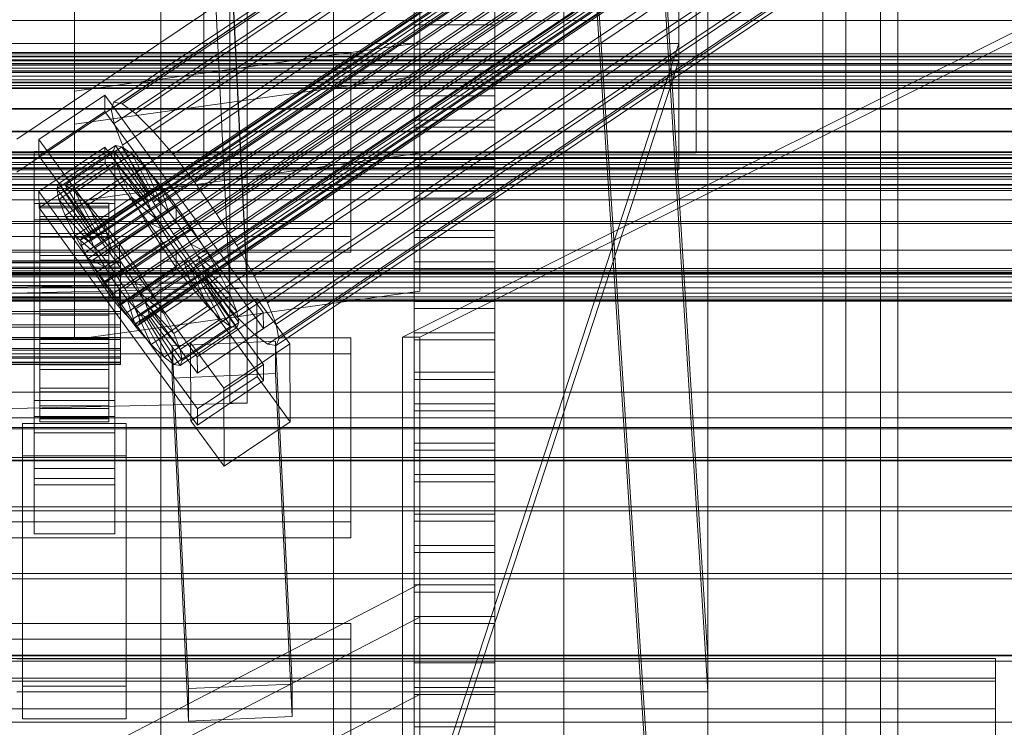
# Model space of a CAD drawing. Header units: millimetres. Extents: x -4395 to 65662, y -65530 to 6847.
# Tile 207 of 256: x 130 to 302, y -35399 to -35276. Entities that reach past the tile are written whole.
import ezdxf

# ---------------------------------------------------------------- set-up
doc = ezdxf.new("R2010")
doc.units = ezdxf.units.MM
for name, color, linetype, lineweight in [('COTAS_O', 1, 'Continuous', 0), ('frontal_C01', 7, 'Continuous', 0), ('frontal_C02', 7, 'Continuous', 0), ('frontal_C03', 7, 'Continuous', 0), ('frontal_C04', 7, 'Continuous', 0), ('frontal_C05', 7, 'Continuous', 0), ('frontal_CHUTE_GRIZZLY_SEPARADOR', 7, 'Continuous', 0), ('frontal_mix-C02', 7, 'Continuous', 0), ('frontal_secador', 7, 'Continuous', 0)]:
    doc.layers.add(name, color=color, linetype=linetype, lineweight=lineweight)
doc.dimstyles.new('R19_100', dxfattribs={"dimtxt": 250, "dimasz": 150, "dimexe": 150, "dimexo": 80, "dimgap": 100, "dimtad": 1, "dimtih": 1, "dimtoh": 1, "dimdsep": 46, "dimcen": 0.09, "dimadec": 0, "dimazin": 0, "dimtfac": 1, "dimtdec": 4, "dimtofl": 0, "dimtmove": 0, "dimatfit": 3, "dimfxl": 1, "dimtolj": 1, "dimtzin": 0, "dimarcsym": 0})

# ---------------------------------------------------------------- blocks, each defined once
blk = doc.blocks.new('DIM_R33_49')
at = {"layer": 'COTAS_O'}
for p, q in [((-1480, -35300), (-1330, -35255)), ((490, -35300), (340, -35255)), ((-1480, -36000), (-1480, -35300)), ((-1480, -35300), (490, -35300)), ((-1480, -35300), (-1330, -35345)), ((490, -35300), (340, -35345)), ((490, -36000), (490, -35300))]:
    blk.add_line(p, q, dxfattribs=at)
blk.add_text('1970 O', height=250, dxfattribs=at).set_placement((-495, -35200))
blk = doc.blocks.new('DIM_R33_51')
at = {"layer": 'COTAS_O'}
for p, q in [((-1400, -35300), (-1250, -35255)), ((1400, -35300), (1250, -35255)), ((-1400, -36000), (-1400, -35300)), ((-1400, -35300), (1400, -35300)), ((-1400, -35300), (-1250, -35345)), ((1400, -35300), (1250, -35345)), ((1400, -36000), (1400, -35300))]:
    blk.add_line(p, q, dxfattribs=at)
blk.add_text('2800 O', height=250, dxfattribs=at).set_placement((0, -35200))

msp = doc.modelspace()

# ---------------------------------------------------------------- linework, layer by layer
at = {"layer": 'frontal_C01'}
for p, q in [((250, -35948.128), (250, -33252.594)), ((250, -33257.389), (250, -35952.922)), ((200, -35164.566), (200, -35279.873)), ((146.872, -35290.214), (331.181, -35166.344)), ((146.383, -35291.389), (330.692, -35167.52)), ((148.32, -35290.478), (332.629, -35166.609)), ((150.629, -35292.165), (334.938, -35168.295)), ((141.045, -35314.183), (354.844, -35170.495)), ((141.218, -35313.767), (355.017, -35170.079)), ((141.224, -35315.082), (355.022, -35171.393)), ((141.731, -35313.861), (355.53, -35170.172)), ((142.549, -35314.458), (356.348, -35170.77)), ((146.887, -35293.925), (331.197, -35170.055)), ((153.641, -35295.158), (337.95, -35171.289)), ((200, -35170.322), (200, -35285.629)), ((141.742, -35316.401), (355.541, -35172.713)), ((143.617, -35315.519), (357.415, -35171.831)), ((144.861, -35316.971), (358.659, -35173.282)), ((142.565, -35318.051), (356.363, -35174.362)), ((359.995, -35175.026), (146.196, -35318.714)), ((148.35, -35297.647), (332.659, -35173.778)), ((143.635, -35319.919), (357.434, -35176.23)), ((157.152, -35299.255), (341.461, -35175.386)), ((144.881, -35321.878), (358.68, -35178.19)), ((147.533, -35320.631), (361.332, -35176.942)), ((150.672, -35302.303), (334.981, -35178.434)), ((146.218, -35323.795), (360.017, -35180.106)), ((148.779, -35322.59), (362.578, -35178.901)), ((147.554, -35325.538), (361.352, -35181.85)), ((149.85, -35324.458), (363.648, -35180.77)), ((345.231, -35180.306), (160.922, -35304.176)), ((148.798, -35326.99), (362.596, -35183.301)), ((150.672, -35326.108), (364.471, -35182.419)), ((149.865, -35328.05), (363.664, -35184.362)), ((150.683, -35328.648), (364.482, -35184.96)), ((151.191, -35327.427), (364.989, -35183.738)), ((151.196, -35328.742), (364.995, -35185.053)), ((151.369, -35328.325), (365.168, -35184.637)), ((153.694, -35307.576), (338.003, -35183.706)), ((200, -35183.753), (200, -35299.06)), ((164.693, -35309.585), (349.002, -35185.715)), ((157.211, -35313.105), (341.52, -35189.236)), ((168.21, -35315.114), (352.519, -35191.245)), ((160.982, -35318.514), (345.291, -35194.645)), ((140, -35288.267), (140, -35195.664)), ((171.232, -35320.386), (355.541, -35196.517)), ((164.752, -35323.435), (349.061, -35199.565)), ((140, -35294.023), (140, -35201.42)), ((173.554, -35325.042), (357.863, -35201.173)), ((168.263, -35327.531), (352.572, -35203.662)), ((175.016, -35328.765), (359.326, -35204.896)), ((171.275, -35330.525), (355.584, -35206.656)), ((175.521, -35331.3), (359.83, -35207.431)), ((173.584, -35332.211), (357.893, -35208.342)), ((175.032, -35332.476), (359.341, -35208.607)), ((200, -35323.043), (200, -35207.736)), ((140, -35307.454), (140, -35214.85)), ((155, -35647.71), (155, -35221.455)), ((185, -35221.455), (185, -35647.71)), ((155, -35227.1), (155, -35653.355)), ((185, -35653.355), (185, -35227.1)), ((228.298, -35230.562), (130, -35296.626)), ((250, -35565.924), (228.298, -35230.562)), ((130, -35302.385), (228.298, -35236.321)), ((228.298, -35236.321), (250, -35571.683)), ((140, -35238.834), (140, -35331.437)), ((-311.15, -35276.019), (311.15, -35276.019)), ((200, -35279.873), (140, -35288.267)), ((200, -35285.629), (200, -35279.873)), ((450, -35282.323), (-450, -35282.323)), ((200, -35285.629), (140, -35294.023)), ((200, -35299.06), (200, -35285.629)), ((133.809, -35296.706), (145.277, -35288.999)), ((140, -35288.267), (140, -35294.023)), ((145.277, -35288.999), (145.289, -35291.822)), ((145.277, -35288.999), (172.809, -35326.71)), ((146.383, -35291.389), (146.872, -35290.214)), ((146.872, -35290.214), (148.32, -35290.478)), ((148.32, -35290.478), (150.629, -35292.165)), ((145.289, -35291.822), (133.821, -35299.529)), ((172.821, -35329.533), (145.289, -35291.822)), ((146.887, -35293.925), (146.383, -35291.389)), ((150.629, -35292.165), (153.641, -35295.158)), ((140, -35294.023), (140, -35307.454)), ((148.35, -35297.647), (146.887, -35293.925)), ((153.641, -35295.158), (157.152, -35299.255)), ((133.821, -35299.529), (133.809, -35296.706)), ((161.341, -35334.418), (133.809, -35296.706)), ((133.847, -35305.739), (145.315, -35298.031)), ((137.313, -35304.347), (147.143, -35297.74)), ((138.396, -35304.544), (148.226, -35297.938)), ((145.315, -35298.031), (145.327, -35300.854)), ((145.315, -35298.031), (172.847, -35335.742)), ((147.143, -35297.74), (146.777, -35298.62)), ((148.226, -35297.938), (147.143, -35297.74)), ((147.143, -35297.74), (152.686, -35306.059)), ((149.953, -35299.2), (148.226, -35297.938)), ((148.226, -35297.938), (153.199, -35306.153)), ((150.672, -35302.303), (148.35, -35297.647)), ((133, -35301.583), (133, -35298.76)), ((133, -35298.76), (147, -35298.76)), ((133, -35344.808), (133, -35298.76)), ((133.821, -35299.529), (161.353, -35337.24)), ((136.948, -35305.226), (146.777, -35298.62)), ((200, -35299.06), (140, -35307.454)), ((140.123, -35305.806), (149.953, -35299.2)), ((146.777, -35298.62), (152.513, -35306.476)), ((146.777, -35298.62), (147.155, -35300.516)), ((147, -35298.76), (147, -35301.583)), ((147, -35298.76), (147, -35344.808)), ((152.207, -35301.439), (149.953, -35299.2)), ((149.953, -35299.2), (154.017, -35306.751)), ((157.152, -35299.255), (160.922, -35304.176)), ((200, -35323.043), (200, -35299.06)), ((147, -35301.583), (133, -35301.583)), ((133, -35301.583), (133, -35347.631)), ((145.327, -35300.854), (133.859, -35308.561)), ((137.325, -35307.122), (147.155, -35300.516)), ((142.377, -35308.045), (152.207, -35301.439)), ((172.859, -35338.565), (145.327, -35300.854)), ((147, -35347.631), (147, -35301.583)), ((147.155, -35300.516), (152.692, -35307.374)), ((147.155, -35300.516), (148.249, -35303.301)), ((154.833, -35304.503), (152.207, -35301.439)), ((152.207, -35301.439), (155.085, -35307.812)), ((138.419, -35309.907), (148.249, -35303.301)), ((148.249, -35303.301), (153.21, -35308.693)), ((148.249, -35303.301), (149.985, -35306.784)), ((153.694, -35307.576), (150.672, -35302.303)), ((450, -35304.61), (-450, -35304.61)), ((136.948, -35305.226), (137.313, -35304.347)), ((142.856, -35312.666), (137.313, -35304.347)), ((137.313, -35304.347), (138.396, -35304.544)), ((143.369, -35312.76), (138.396, -35304.544)), ((138.396, -35304.544), (140.123, -35305.806)), ((145.003, -35311.11), (154.833, -35304.503)), ((157.653, -35308.184), (154.833, -35304.503)), ((154.833, -35304.503), (156.329, -35309.263)), ((160.922, -35304.176), (164.693, -35309.585)), ((133.859, -35308.561), (133.847, -35305.739)), ((161.379, -35343.45), (133.847, -35305.739)), ((142.683, -35313.082), (136.948, -35305.226)), ((137.325, -35307.122), (136.948, -35305.226)), ((144.188, -35313.357), (140.123, -35305.806)), ((140.123, -35305.806), (142.377, -35308.045)), ((152.513, -35306.476), (142.683, -35313.082)), ((152.686, -35306.059), (142.856, -35312.666)), ((153.199, -35306.153), (143.369, -35312.76)), ((154.017, -35306.751), (144.188, -35313.357)), ((152.513, -35306.476), (152.686, -35306.059)), ((152.692, -35307.374), (152.513, -35306.476)), ((152.686, -35306.059), (153.199, -35306.153)), ((153.199, -35306.153), (154.017, -35306.751)), ((154.017, -35306.751), (155.085, -35307.812)), ((133, -35310.615), (133, -35307.792)), ((133, -35307.792), (147, -35307.792)), ((133, -35353.84), (133, -35307.792)), ((134, -35317.755), (134, -35307.758)), ((134, -35307.758), (134, -35308.285)), ((134, -35307.758), (146, -35307.758)), ((134, -35308.525), (134, -35307.758)), ((134, -35318.005), (134, -35308.285)), ((134, -35308.285), (134, -35310.071)), ((134, -35308.285), (146, -35308.285)), ((142.862, -35313.981), (137.325, -35307.122)), ((138.419, -35309.907), (137.325, -35307.122)), ((140, -35307.454), (140, -35331.437)), ((140.156, -35313.39), (149.985, -35306.784)), ((145.255, -35314.418), (142.377, -35308.045)), ((142.377, -35308.045), (145.003, -35311.11)), ((152.692, -35307.374), (142.862, -35313.981)), ((155.085, -35307.812), (145.255, -35314.418)), ((146, -35308.285), (146, -35307.758)), ((146, -35307.758), (146, -35317.755)), ((146, -35307.758), (146, -35308.525)), ((146, -35310.071), (146, -35308.285)), ((146, -35308.285), (146, -35318.005)), ((147, -35307.792), (147, -35310.615)), ((147, -35307.792), (147, -35353.84)), ((157.653, -35308.184), (147.823, -35314.79)), ((149.985, -35306.784), (154.033, -35310.343)), ((149.985, -35306.784), (152.246, -35310.728)), ((153.21, -35308.693), (152.692, -35307.374)), ((157.211, -35313.105), (153.694, -35307.576)), ((155.085, -35307.812), (156.329, -35309.263)), ((157.665, -35311.007), (157.653, -35308.184)), ((160.474, -35312.23), (157.653, -35308.184)), ((133.859, -35308.561), (161.391, -35346.272)), ((134, -35318.118), (134, -35308.525)), ((134, -35308.525), (146, -35308.525)), ((134, -35310.534), (134, -35308.525)), ((134, -35318.851), (134, -35310.071)), ((134, -35310.071), (134, -35312.994)), ((134, -35310.071), (146, -35310.071)), ((143.38, -35315.3), (138.419, -35309.907)), ((140.156, -35313.39), (138.419, -35309.907)), ((153.21, -35308.693), (143.38, -35315.3)), ((146, -35308.525), (146, -35318.118)), ((146, -35308.525), (146, -35310.534)), ((146, -35312.994), (146, -35310.071)), ((146, -35310.071), (146, -35318.851)), ((156.329, -35309.263), (146.499, -35315.869)), ((154.033, -35310.343), (153.21, -35308.693)), ((156.329, -35309.263), (157.665, -35311.007)), ((164.693, -35309.585), (168.21, -35315.114)), ((147, -35310.615), (133, -35310.615)), ((133, -35310.615), (133, -35356.663)), ((134, -35319.07), (134, -35310.534)), ((134, -35310.534), (146, -35310.534)), ((134, -35313.648), (134, -35310.534)), ((142.416, -35317.334), (152.246, -35310.728)), ((154.033, -35310.343), (144.203, -35316.95)), ((146.499, -35315.869), (145.003, -35311.11)), ((145.003, -35311.11), (147.823, -35314.79)), ((146, -35310.534), (146, -35319.07)), ((146, -35310.534), (146, -35313.648)), ((147, -35356.663), (147, -35310.615)), ((147.835, -35317.613), (157.665, -35311.007)), ((152.246, -35310.728), (155.103, -35312.211)), ((152.246, -35310.728), (154.877, -35314.863)), ((155.103, -35312.211), (154.033, -35310.343)), ((157.665, -35311.007), (159.001, -35312.923)), ((134, -35320.235), (134, -35312.994)), ((134, -35312.994), (134, -35316.854)), ((134, -35312.994), (146, -35312.994)), ((144.203, -35316.95), (140.156, -35313.39)), ((142.416, -35317.334), (140.156, -35313.39)), ((142.856, -35312.666), (142.683, -35313.082)), ((142.683, -35313.082), (142.862, -35313.981)), ((143.369, -35312.76), (142.856, -35312.666)), ((144.188, -35313.357), (143.369, -35312.76)), ((145.255, -35314.418), (144.188, -35313.357)), ((155.103, -35312.211), (145.274, -35318.818)), ((146, -35316.854), (146, -35312.994)), ((146, -35312.994), (146, -35320.235)), ((159.001, -35312.923), (149.171, -35319.53)), ((150.644, -35318.837), (160.474, -35312.23)), ((155, -35317.802), (155, -35312.157)), ((155, -35312.157), (185, -35312.157)), ((155, -35728.153), (155, -35312.157)), ((156.35, -35314.171), (155.103, -35312.211)), ((160.982, -35318.514), (157.211, -35313.105)), ((160.474, -35312.23), (159.001, -35312.923)), ((159.001, -35312.923), (160.247, -35314.882)), ((163.105, -35316.366), (160.474, -35312.23)), ((185, -35312.157), (185, -35317.802)), ((185, -35312.157), (185, -35728.153)), ((134, -35320.545), (134, -35313.648)), ((134, -35313.648), (146, -35313.648)), ((134, -35317.656), (134, -35313.648)), ((141.045, -35314.183), (141.218, -35313.767)), ((141.224, -35315.082), (141.045, -35314.183)), ((141.218, -35313.767), (141.731, -35313.861)), ((141.742, -35316.401), (141.224, -35315.082)), ((141.731, -35313.861), (142.549, -35314.458)), ((142.549, -35314.458), (143.617, -35315.519)), ((142.862, -35313.981), (143.38, -35315.3)), ((143.38, -35315.3), (144.203, -35316.95)), ((145.047, -35321.47), (154.877, -35314.863)), ((146.499, -35315.869), (145.255, -35314.418)), ((146, -35313.648), (146, -35320.545)), ((146, -35313.648), (146, -35317.656)), ((156.35, -35314.171), (146.52, -35320.777)), ((147.823, -35314.79), (147.835, -35317.613)), ((147.823, -35314.79), (150.644, -35318.837)), ((160.247, -35314.882), (150.417, -35321.489)), ((154.877, -35314.863), (156.35, -35314.171)), ((154.877, -35314.863), (157.698, -35318.91)), ((157.686, -35316.087), (156.35, -35314.171)), ((163.105, -35316.366), (160.247, -35314.882)), ((160.247, -35314.882), (161.318, -35316.751)), ((168.21, -35315.114), (171.232, -35320.386)), ((-450, -35315.9), (450, -35315.9)), ((134, -35322.064), (134, -35316.854)), ((134, -35316.854), (134, -35321.389)), ((134, -35316.854), (146, -35316.854)), ((142.565, -35318.051), (141.742, -35316.401)), ((143.617, -35315.519), (144.861, -35316.971)), ((144.203, -35316.95), (145.274, -35318.818)), ((144.861, -35316.971), (146.196, -35318.714)), ((146, -35321.389), (146, -35316.854)), ((146, -35316.854), (146, -35322.064)), ((147.835, -35317.613), (146.499, -35315.869)), ((157.686, -35316.087), (147.856, -35322.694)), ((161.318, -35316.751), (151.488, -35323.357)), ((153.275, -35322.973), (163.105, -35316.366)), ((157.698, -35318.91), (157.686, -35316.087)), ((159.022, -35317.831), (157.686, -35316.087)), ((165.365, -35320.31), (161.318, -35316.751)), ((161.318, -35316.751), (162.14, -35318.4)), ((165.365, -35320.31), (163.105, -35316.366)), ((-148, -35317.755), (148, -35317.755)), ((-148, -35318.005), (148, -35318.005)), ((-148, -35318.118), (148, -35318.118)), ((134, -35322.443), (134, -35317.656)), ((134, -35317.656), (146, -35317.656)), ((134, -35322.283), (134, -35317.656)), ((134, -35318.005), (134, -35317.755)), ((146, -35317.755), (134, -35317.755)), ((134, -35317.755), (134, -35318.118)), ((134, -35318.851), (134, -35318.005)), ((146, -35318.005), (134, -35318.005)), ((146, -35318.118), (134, -35318.118)), ((134, -35318.118), (134, -35319.07)), ((145.274, -35318.818), (142.416, -35317.334)), ((145.047, -35321.47), (142.416, -35317.334)), ((143.635, -35319.919), (142.565, -35318.051)), ((146, -35317.656), (146, -35322.443)), ((146, -35317.656), (146, -35322.283)), ((146, -35317.755), (146, -35318.005)), ((146, -35318.118), (146, -35317.755)), ((146, -35318.005), (146, -35318.851)), ((146, -35319.07), (146, -35318.118)), ((146.196, -35318.714), (147.533, -35320.631)), ((149.171, -35319.53), (147.835, -35317.613)), ((148, -35318.005), (148, -35317.755)), ((148, -35317.755), (148, -35318.118)), ((148, -35318.851), (148, -35318.005)), ((148, -35318.118), (148, -35319.07)), ((159.022, -35317.831), (149.192, -35324.437)), ((162.14, -35318.4), (152.311, -35325.007)), ((185, -35317.802), (155, -35317.802)), ((155, -35317.802), (155, -35733.798)), ((160.518, -35322.59), (159.022, -35317.831)), ((160.266, -35319.282), (159.022, -35317.831)), ((164.752, -35323.435), (160.982, -35318.514)), ((167.102, -35323.793), (162.14, -35318.4)), ((162.14, -35318.4), (162.659, -35319.719)), ((185, -35733.798), (185, -35317.802)), ((-148, -35318.851), (148, -35318.851)), ((-148, -35319.07), (148, -35319.07)), ((-148, -35320.235), (148, -35320.235)), ((134, -35320.235), (134, -35318.851)), ((146, -35318.851), (134, -35318.851)), ((146, -35319.07), (134, -35319.07)), ((134, -35319.07), (134, -35320.545)), ((134, -35322.064), (134, -35320.235)), ((146, -35320.235), (134, -35320.235)), ((144.881, -35321.878), (143.635, -35319.919)), ((145.274, -35318.818), (146.52, -35320.777)), ((146, -35318.851), (146, -35320.235)), ((146, -35320.545), (146, -35319.07)), ((146, -35320.235), (146, -35322.064)), ((147.868, -35325.516), (157.698, -35318.91)), ((148, -35320.235), (148, -35318.851)), ((148, -35319.07), (148, -35320.545)), ((148, -35322.064), (148, -35320.235)), ((149.171, -35319.53), (150.644, -35318.837)), ((150.417, -35321.489), (149.171, -35319.53)), ((160.266, -35319.282), (150.436, -35325.889)), ((150.644, -35318.837), (153.275, -35322.973)), ((161.333, -35320.343), (151.503, -35326.949)), ((162.659, -35319.719), (152.829, -35326.326)), ((155.535, -35326.916), (165.365, -35320.31)), ((157.698, -35318.91), (160.518, -35322.59)), ((163.144, -35325.655), (160.266, -35319.282)), ((161.333, -35320.343), (160.266, -35319.282)), ((165.397, -35327.894), (161.333, -35320.343)), ((162.151, -35320.941), (161.333, -35320.343)), ((168.196, -35326.578), (162.659, -35319.719)), ((162.659, -35319.719), (162.837, -35320.618)), ((167.102, -35323.793), (165.365, -35320.31)), ((171.232, -35320.386), (173.554, -35325.042)), ((-148, -35320.545), (148, -35320.545)), ((-148, -35322.064), (148, -35322.064)), ((146, -35320.545), (134, -35320.545)), ((134, -35320.545), (134, -35322.443)), ((134, -35321.389), (134, -35324.212)), ((146, -35321.389), (134, -35321.389)), ((134, -35321.389), (134, -35326.29)), ((134, -35324.212), (134, -35322.064)), ((146, -35322.064), (134, -35322.064)), ((146.218, -35323.795), (144.881, -35321.878)), ((146.52, -35320.777), (145.047, -35321.47)), ((147.868, -35325.516), (145.047, -35321.47)), ((146, -35322.443), (146, -35320.545)), ((146, -35324.212), (146, -35321.389)), ((146, -35326.29), (146, -35321.389)), ((146, -35322.064), (146, -35324.212)), ((146.52, -35320.777), (147.856, -35322.694)), ((147.533, -35320.631), (148.779, -35322.59)), ((148, -35320.545), (148, -35322.443)), ((148, -35324.212), (148, -35322.064)), ((151.488, -35323.357), (150.417, -35321.489)), ((150.417, -35321.489), (153.275, -35322.973)), ((162.151, -35320.941), (152.321, -35327.547)), ((162.664, -35321.034), (152.835, -35327.641)), ((162.837, -35320.618), (153.008, -35327.224)), ((167.125, -35329.156), (162.151, -35320.941)), ((162.664, -35321.034), (162.151, -35320.941)), ((162.837, -35320.618), (162.664, -35321.034)), ((168.208, -35329.354), (162.664, -35321.034)), ((168.573, -35328.474), (162.837, -35320.618)), ((-148, -35322.443), (148, -35322.443)), ((134, -35324.635), (134, -35322.283)), ((134, -35322.283), (146, -35322.283)), ((134, -35327.215), (134, -35322.283)), ((146, -35322.443), (134, -35322.443)), ((134, -35322.443), (134, -35324.635)), ((140, -35331.437), (200, -35323.043)), ((146, -35322.283), (146, -35324.635)), ((146, -35322.283), (146, -35327.215)), ((146, -35324.635), (146, -35322.443)), ((147.554, -35325.538), (146.218, -35323.795)), ((147.856, -35322.694), (147.868, -35325.516)), ((147.856, -35322.694), (149.192, -35324.437)), ((148, -35322.443), (148, -35324.635)), ((148.779, -35322.59), (149.85, -35324.458)), ((150.688, -35329.197), (160.518, -35322.59)), ((152.311, -35325.007), (151.488, -35323.357)), ((151.488, -35323.357), (155.535, -35326.916)), ((153.275, -35322.973), (155.535, -35326.916)), ((157.272, -35330.399), (167.102, -35323.793)), ((160.518, -35322.59), (163.144, -35325.655)), ((168.263, -35327.531), (164.752, -35323.435)), ((168.196, -35326.578), (167.102, -35323.793)), ((148, -35324.212), (-148, -35324.212)), ((-148, -35324.635), (148, -35324.635)), ((134, -35324.212), (146, -35324.212)), ((134, -35326.533), (134, -35324.212)), ((146, -35324.635), (134, -35324.635)), ((134, -35324.635), (134, -35326.971)), ((146, -35324.212), (146, -35326.533)), ((146, -35326.971), (146, -35324.635)), ((148.798, -35326.99), (147.554, -35325.538)), ((150.688, -35329.197), (147.868, -35325.516)), ((148, -35326.533), (148, -35324.212)), ((148, -35324.635), (148, -35326.971)), ((149.192, -35324.437), (150.688, -35329.197)), ((149.192, -35324.437), (150.436, -35325.889)), ((149.85, -35324.458), (150.672, -35326.108)), ((152.829, -35326.326), (152.311, -35325.007)), ((152.311, -35325.007), (157.272, -35330.399)), ((160.19, -35332), (171.658, -35324.292)), ((171.658, -35324.292), (171.715, -35337.84)), ((171.658, -35324.292), (177.394, -35332.149)), ((173.554, -35325.042), (175.016, -35328.765)), ((-148, -35326.533), (148, -35326.533)), ((-148, -35326.971), (148, -35326.971)), ((134, -35326.533), (134, -35326.29)), ((134, -35326.29), (134, -35331.222)), ((134, -35326.29), (146, -35326.29)), ((134, -35328.869), (134, -35326.533)), ((146, -35326.533), (134, -35326.533)), ((134, -35326.971), (134, -35327.215)), ((146, -35326.971), (134, -35326.971)), ((134, -35326.971), (134, -35329.292)), ((134, -35327.215), (146, -35327.215)), ((134, -35332.115), (134, -35327.215)), ((146, -35331.222), (146, -35326.29)), ((146, -35326.29), (146, -35326.533)), ((146, -35326.533), (146, -35328.869)), ((146, -35327.215), (146, -35326.971)), ((146, -35329.292), (146, -35326.971)), ((146, -35327.215), (146, -35332.115)), ((148, -35328.869), (148, -35326.533)), ((148, -35326.971), (148, -35329.292)), ((149.865, -35328.05), (148.798, -35326.99)), ((150.436, -35325.889), (153.314, -35332.261)), ((150.436, -35325.889), (151.503, -35326.949)), ((150.672, -35326.108), (151.191, -35327.427)), ((151.503, -35326.949), (155.567, -35334.501)), ((151.503, -35326.949), (152.321, -35327.547)), ((153.008, -35327.224), (152.829, -35326.326)), ((152.829, -35326.326), (158.366, -35333.184)), ((152.835, -35327.641), (153.008, -35327.224)), ((153.008, -35327.224), (158.743, -35335.081)), ((153.314, -35332.261), (163.144, -35325.655)), ((155.535, -35326.916), (157.272, -35330.399)), ((158.366, -35333.184), (168.196, -35326.578)), ((172.809, -35326.71), (161.341, -35334.418)), ((163.144, -35325.655), (165.397, -35327.894)), ((168.573, -35328.474), (168.196, -35326.578)), ((172.821, -35329.533), (172.809, -35326.71)), ((-148, -35328.869), (148, -35328.869)), ((134, -35331.061), (134, -35328.869)), ((134, -35328.869), (134, -35331.222)), ((146, -35328.869), (134, -35328.869)), ((146, -35331.222), (146, -35328.869)), ((146, -35328.869), (146, -35331.061)), ((148, -35331.061), (148, -35328.869)), ((150.683, -35328.648), (149.865, -35328.05)), ((151.196, -35328.742), (150.683, -35328.648)), ((151.191, -35327.427), (151.369, -35328.325)), ((151.369, -35328.325), (151.196, -35328.742)), ((152.321, -35327.547), (157.295, -35335.762)), ((152.321, -35327.547), (152.835, -35327.641)), ((152.835, -35327.641), (158.378, -35335.96)), ((155.567, -35334.501), (165.397, -35327.894)), ((158.743, -35335.081), (168.573, -35328.474)), ((165.397, -35327.894), (167.125, -35329.156)), ((168.208, -35329.354), (168.573, -35328.474)), ((171.275, -35330.525), (168.263, -35327.531)), ((175.016, -35328.765), (175.521, -35331.3)), ((-148, -35329.292), (148, -35329.292)), ((134, -35329.292), (134, -35332.115)), ((146, -35329.292), (134, -35329.292)), ((134, -35329.292), (134, -35331.441)), ((146, -35332.115), (146, -35329.292)), ((146, -35331.441), (146, -35329.292)), ((148, -35329.292), (148, -35331.441)), ((153.314, -35332.261), (150.688, -35329.197)), ((157.272, -35330.399), (158.366, -35333.184)), ((157.295, -35335.762), (167.125, -35329.156)), ((158.378, -35335.96), (168.208, -35329.354)), ((161.353, -35337.24), (172.821, -35329.533)), ((167.125, -35329.156), (168.208, -35329.354)), ((173.584, -35332.211), (171.275, -35330.525)), ((-148, -35331.061), (148, -35331.061)), ((-148, -35331.441), (148, -35331.441)), ((134, -35332.959), (134, -35331.061)), ((134, -35331.061), (134, -35335.849)), ((146, -35331.061), (134, -35331.061)), ((134, -35331.222), (134, -35335.849)), ((134, -35331.222), (146, -35331.222)), ((134, -35331.441), (134, -35336.65)), ((146, -35331.441), (134, -35331.441)), ((134, -35331.441), (134, -35333.269)), ((134, -35332.115), (146, -35332.115)), ((134, -35336.65), (134, -35332.115)), ((146, -35335.849), (146, -35331.061)), ((146, -35331.061), (146, -35332.959)), ((146, -35335.849), (146, -35331.222)), ((146, -35336.65), (146, -35331.441)), ((146, -35333.269), (146, -35331.441)), ((146, -35332.115), (146, -35336.65)), ((148, -35332.959), (148, -35331.061)), ((148, -35331.441), (148, -35333.269)), ((155.567, -35334.501), (153.314, -35332.261)), ((156.962, -35332.495), (174.943, -35331.699)), ((160.247, -35345.548), (160.19, -35332)), ((165.926, -35339.856), (160.19, -35332)), ((177.394, -35332.149), (165.926, -35339.856)), ((175.032, -35332.476), (173.584, -35332.211)), ((174.943, -35331.699), (174.943, -35337.345)), ((174.943, -35331.699), (177.811, -35391.262)), ((175.521, -35331.3), (175.032, -35332.476)), ((177.451, -35345.697), (177.394, -35332.149)), ((-148, -35332.959), (148, -35332.959)), ((-148, -35333.269), (148, -35333.269)), ((134, -35334.435), (134, -35332.959)), ((134, -35332.959), (134, -35339.856)), ((146, -35332.959), (134, -35332.959)), ((134, -35333.269), (134, -35340.51)), ((146, -35333.269), (134, -35333.269)), ((134, -35333.269), (134, -35334.654)), ((146, -35339.856), (146, -35332.959)), ((146, -35332.959), (146, -35334.435)), ((146, -35340.51), (146, -35333.269)), ((146, -35334.654), (146, -35333.269)), ((148, -35334.435), (148, -35332.959)), ((148, -35333.269), (148, -35334.654)), ((156.962, -35338.142), (156.962, -35332.495)), ((159.83, -35392.059), (156.962, -35332.495)), ((158.366, -35333.184), (158.743, -35335.081)), ((-148, -35334.435), (148, -35334.435)), ((-148, -35334.654), (148, -35334.654)), ((-148, -35335.386), (148, -35335.386)), ((-148, -35335.5), (148, -35335.5)), ((-148, -35335.75), (148, -35335.75)), ((134, -35335.386), (134, -35334.435)), ((134, -35334.435), (134, -35342.971)), ((146, -35334.435), (134, -35334.435)), ((134, -35334.654), (134, -35343.433)), ((146, -35334.654), (134, -35334.654)), ((134, -35334.654), (134, -35335.5)), ((134, -35335.75), (134, -35335.386)), ((134, -35335.386), (134, -35344.98)), ((146, -35335.386), (134, -35335.386)), ((134, -35335.5), (134, -35345.219)), ((146, -35335.5), (134, -35335.5)), ((134, -35335.5), (134, -35335.75)), ((134, -35335.75), (134, -35345.747)), ((146, -35335.75), (134, -35335.75)), ((146, -35342.971), (146, -35334.435)), ((146, -35334.435), (146, -35335.386)), ((146, -35343.433), (146, -35334.654)), ((146, -35335.5), (146, -35334.654)), ((146, -35344.98), (146, -35335.386)), ((146, -35335.386), (146, -35335.75)), ((146, -35345.219), (146, -35335.5)), ((146, -35335.75), (146, -35335.5)), ((146, -35345.747), (146, -35335.75)), ((148, -35335.386), (148, -35334.435)), ((148, -35334.654), (148, -35335.5)), ((148, -35335.75), (148, -35335.386)), ((148, -35335.5), (148, -35335.75)), ((157.295, -35335.762), (155.567, -35334.501)), ((158.378, -35335.96), (157.295, -35335.762)), ((158.743, -35335.081), (158.378, -35335.96)), ((161.341, -35334.418), (161.353, -35337.24)), ((172.847, -35335.742), (161.379, -35343.45)), ((172.859, -35338.565), (172.847, -35335.742)), ((134, -35335.849), (134, -35339.856)), ((134, -35335.849), (146, -35335.849)), ((134, -35336.65), (146, -35336.65)), ((134, -35340.51), (134, -35336.65)), ((146, -35339.856), (146, -35335.849)), ((146, -35336.65), (146, -35340.51)), ((174.943, -35337.345), (156.962, -35338.142)), ((177.811, -35396.908), (174.943, -35337.345)), ((159.83, -35397.705), (156.962, -35338.142)), ((171.715, -35337.84), (160.247, -35345.548)), ((161.391, -35346.272), (172.859, -35338.565)), ((177.451, -35345.697), (171.715, -35337.84)), ((134, -35339.856), (134, -35342.971)), ((134, -35339.856), (146, -35339.856)), ((134, -35340.51), (146, -35340.51)), ((134, -35343.433), (134, -35340.51)), ((146, -35342.971), (146, -35339.856)), ((146, -35340.51), (146, -35343.433)), ((165.926, -35339.856), (165.983, -35353.404)), ((133, -35355.591), (133, -35342.043)), ((133, -35342.043), (147, -35342.043)), ((133, -35351.636), (133, -35342.043)), ((147, -35342.043), (147, -35355.591)), ((147, -35342.043), (147, -35351.636)), ((134, -35342.971), (134, -35344.98)), ((134, -35342.971), (146, -35342.971)), ((134, -35343.433), (146, -35343.433)), ((134, -35345.219), (134, -35343.433)), ((146, -35344.98), (146, -35342.971)), ((146, -35343.433), (146, -35345.219)), ((161.379, -35343.45), (161.391, -35346.272)), ((131, -35351.64), (131, -35345.994)), ((131, -35345.994), (149, -35345.994)), ((131, -35391.659), (131, -35345.994)), ((147, -35344.808), (133, -35344.808)), ((133, -35344.808), (133, -35347.631)), ((134, -35344.98), (134, -35345.747)), ((134, -35344.98), (146, -35344.98)), ((134, -35345.219), (146, -35345.219)), ((134, -35345.747), (134, -35345.219)), ((134, -35345.747), (146, -35345.747)), ((146, -35345.747), (146, -35344.98)), ((146, -35345.219), (146, -35345.747)), ((147, -35347.631), (147, -35344.808)), ((149, -35345.994), (149, -35351.64)), ((149, -35345.994), (149, -35391.659)), ((160.247, -35345.548), (165.983, -35353.404)), ((165.983, -35353.404), (177.451, -35345.697)), ((133, -35347.631), (147, -35347.631)), ((149, -35351.64), (131, -35351.64)), ((131, -35397.304), (131, -35351.64)), ((147, -35351.636), (133, -35351.636)), ((133, -35351.636), (133, -35365.184)), ((147, -35365.184), (147, -35351.636)), ((149, -35397.304), (149, -35351.64)), ((147, -35353.84), (133, -35353.84)), ((133, -35353.84), (133, -35356.663)), ((147, -35356.663), (147, -35353.84)), ((147, -35355.591), (133, -35355.591)), ((133, -35355.591), (133, -35365.184)), ((147, -35365.184), (147, -35355.591)), ((133, -35356.663), (147, -35356.663)), ((133, -35365.184), (147, -35365.184)), ((140, -35404.964), (200, -35373.867)), ((200, -35373.867), (200, -35489.174)), ((200, -35373.867), (200, -35379.623)), ((140, -35410.721), (200, -35379.623)), ((200, -35379.623), (200, -35494.93)), ((200, -35379.623), (200, -35393.054)), ((-425, -35386.353), (425, -35386.353)), ((149, -35391.659), (131, -35391.659)), ((131, -35391.659), (131, -35397.304)), ((149, -35397.304), (149, -35391.659)), ((177.811, -35391.262), (159.83, -35392.059)), ((159.83, -35392.059), (159.83, -35397.705)), ((177.811, -35396.908), (177.811, -35391.262)), ((140, -35424.151), (200, -35393.054)), ((200, -35393.054), (200, -35508.361)), ((200, -35393.054), (200, -35417.037)), ((131, -35397.304), (149, -35397.304)), ((159.83, -35397.705), (177.811, -35396.908)), ((425, -35397.865), (-425, -35397.865))]:
    msp.add_line(p, q, dxfattribs=at)
at = {"layer": 'frontal_C02'}
for p, q in [((250, -35767.183), (250, -32921.727)), ((250, -32926.497), (250, -35771.953)), ((250, -35386.887), (228.298, -35036.685)), ((228.298, -35042.415), (250, -35392.618)), ((-450, -35307.157), (450, -35307.157)), ((450, -35319.079), (-450, -35319.079)), ((450, -35340.567), (-450, -35340.567)), ((-450, -35352.489), (450, -35352.489)), ((-300, -35386.799), (300, -35386.799)), ((130, -35386.887), (250, -35386.887)), ((250, -35392.618), (250, -35386.887)), ((300, -35390.743), (300, -35386.799)), ((300, -35386.799), (300, -35412.599)), ((300, -35390.233), (-300, -35390.233)), ((300, -35415.574), (300, -35390.233)), ((300, -35390.233), (300, -35395.596)), ((300, -35390.743), (-300, -35390.743)), ((300, -35416.016), (300, -35390.743)), ((250, -35392.618), (130, -35392.618)), ((-300, -35395.596), (300, -35395.596)), ((300, -35395.596), (300, -35420.221))]:
    msp.add_line(p, q, dxfattribs=at)
at = {"layer": 'frontal_C03'}
for p, q in [((1270, -35281.813), (-1230, -35281.813)), ((1270, -35282.199), (-1230, -35282.199)), ((1516, -35283.505), (-1476, -35283.505)), ((1516, -35283.532), (-1476, -35283.532)), ((1270, -35282.865), (-1230, -35282.865)), ((-1230, -35283.797), (1270, -35283.797)), ((1516, -35284.974), (-1476, -35284.974)), ((1516, -35285.049), (-1476, -35285.049)), ((1270, -35284.739), (-1230, -35284.739)), ((1270, -35285.671), (-1230, -35285.671)), ((1516, -35287.714), (-1476, -35287.714)), ((1516, -35287.827), (-1476, -35287.827)), ((1270, -35286.337), (-1230, -35286.337)), ((1270, -35286.723), (-1230, -35286.723)), ((1270, -35286.87), (-1230, -35286.87)), ((-1230, -35287.297), (1270, -35287.297)), ((1516, -35291.308), (-1476, -35291.308)), ((-1476, -35291.442), (1516, -35291.442)), ((1516, -35295.21), (-1476, -35295.21)), ((1516, -35295.344), (-1476, -35295.344)), ((1516, -35298.825), (-1476, -35298.825)), ((1516, -35298.938), (-1476, -35298.938)), ((1270, -35299.355), (-1230, -35299.355)), ((1270, -35299.782), (-1230, -35299.782)), ((1516, -35301.603), (-1476, -35301.603)), ((1270, -35300.654), (-1230, -35300.654)), ((1270, -35301.04), (-1230, -35301.04)), ((1516, -35301.678), (-1476, -35301.678)), ((1516, -35303.12), (-1476, -35303.12)), ((1516, -35303.147), (-1476, -35303.147)), ((1270, -35301.706), (-1230, -35301.706)), ((-1230, -35302.638), (1270, -35302.638)), ((1270, -35303.58), (-1230, -35303.58)), ((1270, -35304.512), (-1230, -35304.512)), ((1270, -35305.178), (-1230, -35305.178)), ((1270, -35305.564), (-1230, -35305.564)), ((1270, -35310.923), (-1230, -35310.923)), ((1270, -35311.285), (-1230, -35311.285)), ((1270, -35319.495), (-1230, -35319.495)), ((1270, -35319.811), (-1230, -35319.811)), ((1270, -35319.881), (-1230, -35319.881)), ((1270, -35320.053), (-1230, -35320.053)), ((1270, -35320.547), (-1230, -35320.547)), ((-1230, -35321.479), (1270, -35321.479)), ((1270, -35322.421), (-1230, -35322.421)), ((1270, -35323.353), (-1230, -35323.353)), ((1270, -35324.019), (-1230, -35324.019)), ((1270, -35324.405), (-1230, -35324.405)), ((1270, -35324.668), (-1230, -35324.668)), ((1270, -35324.753), (-1230, -35324.753)), ((1270, -35345.002), (-1230, -35345.002)), ((1270, -35346.683), (-1230, -35346.683)), ((1270, -35346.933), (-1230, -35346.933)), ((1270, -35351.912), (-1230, -35351.912)), ((1270, -35352.402), (-1230, -35352.402)), ((1270, -35360.488), (-1230, -35360.488)), ((1270, -35361.199), (-1230, -35361.199)), ((1270, -35372.081), (-1230, -35372.081)), ((1270, -35372.986), (-1230, -35372.986)), ((1270, -35386.246), (-1230, -35386.246)), ((1270, -35387.31), (-1230, -35387.31))]:
    msp.add_line(p, q, dxfattribs=at)
at = {"layer": 'frontal_C04'}
for p, q in [((225, -34411.606), (225, -35487.488)), ((225, -34417.244), (225, -35493.126)), ((225, -35516.618), (225, -34440.737)), ((250, -34440.737), (250, -35516.618)), ((225, -34558.198), (225, -35634.08)), ((225, -34563.836), (225, -35639.718)), ((225, -34605.183), (225, -35681.065)), ((250, -34605.183), (250, -35681.065)), ((270, -35988), (270, -34765.256)), ((274, -35988), (274, -34765.256)), ((199, -35245.313), (199, -35281.021)), ((213, -35281.021), (213, -35245.313)), ((199, -35287.862), (199, -35252.153)), ((213, -35252.153), (213, -35287.862)), ((199, -35257.626), (199, -35293.334)), ((213, -35293.334), (213, -35257.626)), ((199, -35300.174), (199, -35264.466)), ((213, -35264.466), (213, -35300.174)), ((199, -35269.938), (199, -35305.647)), ((199, -35276.779), (199, -35269.938)), ((213, -35305.647), (213, -35269.938)), ((213, -35269.938), (213, -35276.779)), ((199, -35276.779), (213, -35276.779)), ((199, -35312.487), (199, -35276.779)), ((213, -35276.779), (213, -35312.487)), ((199, -35281.021), (213, -35281.021)), ((199, -35281.021), (199, -35287.862)), ((213, -35281.021), (213, -35287.862)), ((188, -35281.564), (-188, -35281.564)), ((188, -35313.513), (188, -35281.564)), ((188, -35281.564), (188, -35284.3)), ((213, -35282.251), (199, -35282.251)), ((199, -35282.251), (199, -35317.959)), ((199, -35289.092), (199, -35282.251)), ((213, -35317.959), (213, -35282.251)), ((213, -35282.251), (213, -35289.092)), ((-188, -35284.3), (188, -35284.3)), ((188, -35284.3), (188, -35316.249)), ((213, -35287.862), (199, -35287.862)), ((199, -35289.092), (213, -35289.092)), ((199, -35324.8), (199, -35289.092)), ((213, -35289.092), (213, -35324.8)), ((199, -35293.334), (213, -35293.334)), ((199, -35293.334), (199, -35300.174)), ((213, -35294.564), (199, -35294.564)), ((199, -35294.564), (199, -35330.272)), ((199, -35301.404), (199, -35294.564)), ((213, -35293.334), (213, -35300.174)), ((213, -35330.272), (213, -35294.564)), ((213, -35294.564), (213, -35301.404)), ((213, -35300.174), (199, -35300.174)), ((199, -35301.404), (213, -35301.404)), ((199, -35337.113), (199, -35301.404)), ((213, -35301.404), (213, -35337.113)), ((199, -35305.647), (213, -35305.647)), ((199, -35305.647), (199, -35312.487)), ((213, -35305.647), (213, -35312.487)), ((213, -35306.877), (199, -35306.877)), ((199, -35306.877), (199, -35342.585)), ((199, -35313.717), (199, -35306.877)), ((213, -35342.585), (213, -35306.877)), ((213, -35306.877), (213, -35313.717)), ((-188, -35313.513), (188, -35313.513)), ((188, -35313.513), (188, -35316.249)), ((213, -35312.487), (199, -35312.487)), ((199, -35313.717), (213, -35313.717)), ((199, -35349.425), (199, -35313.717)), ((213, -35313.717), (213, -35349.425)), ((188, -35316.249), (-188, -35316.249)), ((199, -35317.959), (213, -35317.959)), ((199, -35317.959), (199, -35324.8)), ((213, -35317.959), (213, -35324.8)), ((213, -35319.189), (199, -35319.189)), ((199, -35319.189), (199, -35354.898)), ((199, -35326.03), (199, -35319.189)), ((213, -35354.898), (213, -35319.189)), ((213, -35319.189), (213, -35326.03)), ((213, -35324.8), (199, -35324.8)), ((199, -35326.03), (213, -35326.03)), ((199, -35361.738), (199, -35326.03)), ((213, -35326.03), (213, -35361.738)), ((199, -35330.272), (213, -35330.272)), ((199, -35330.272), (199, -35337.113)), ((213, -35330.272), (213, -35337.113)), ((188, -35331.157), (-188, -35331.157)), ((188, -35363.106), (188, -35331.157)), ((188, -35331.157), (188, -35333.893)), ((213, -35331.502), (199, -35331.502)), ((199, -35331.502), (199, -35367.21)), ((199, -35338.342), (199, -35331.502)), ((213, -35367.21), (213, -35331.502)), ((213, -35331.502), (213, -35338.342)), ((-188, -35333.893), (188, -35333.893)), ((188, -35333.893), (188, -35365.842)), ((213, -35337.113), (199, -35337.113)), ((199, -35338.342), (213, -35338.342)), ((199, -35374.051), (199, -35338.342)), ((213, -35338.342), (213, -35374.051)), ((199, -35342.585), (213, -35342.585)), ((199, -35342.585), (199, -35349.425)), ((213, -35342.585), (213, -35349.425)), ((213, -35343.815), (199, -35343.815)), ((199, -35343.815), (199, -35379.523)), ((199, -35350.655), (199, -35343.815)), ((213, -35379.523), (213, -35343.815)), ((213, -35343.815), (213, -35350.655)), ((213, -35349.425), (199, -35349.425)), ((199, -35350.655), (213, -35350.655)), ((199, -35386.363), (199, -35350.655)), ((213, -35350.655), (213, -35386.363)), ((199, -35354.898), (213, -35354.898)), ((199, -35354.898), (199, -35361.738)), ((213, -35356.127), (199, -35356.127)), ((199, -35356.127), (199, -35391.836)), ((199, -35362.968), (199, -35356.127)), ((213, -35354.898), (213, -35361.738)), ((213, -35391.836), (213, -35356.127)), ((213, -35356.127), (213, -35362.968)), ((-188, -35363.106), (188, -35363.106)), ((188, -35363.106), (188, -35365.842)), ((213, -35361.738), (199, -35361.738)), ((199, -35362.968), (213, -35362.968)), ((199, -35398.676), (199, -35362.968)), ((213, -35362.968), (213, -35398.676)), ((188, -35365.842), (-188, -35365.842)), ((199, -35367.21), (213, -35367.21)), ((199, -35367.21), (199, -35374.051)), ((213, -35367.21), (213, -35374.051)), ((213, -35368.44), (199, -35368.44)), ((199, -35368.44), (199, -35404.148)), ((199, -35375.281), (199, -35368.44)), ((213, -35404.148), (213, -35368.44)), ((213, -35368.44), (213, -35375.281)), ((213, -35374.051), (199, -35374.051)), ((199, -35375.281), (213, -35375.281)), ((199, -35410.989), (199, -35375.281)), ((213, -35375.281), (213, -35410.989)), ((199, -35379.523), (213, -35379.523)), ((199, -35379.523), (199, -35386.363)), ((213, -35379.523), (213, -35386.363)), ((188, -35380.749), (-188, -35380.749)), ((188, -35412.699), (188, -35380.749)), ((188, -35380.749), (188, -35383.486)), ((213, -35380.753), (199, -35380.753)), ((199, -35380.753), (199, -35416.461)), ((199, -35387.593), (199, -35380.753)), ((213, -35416.461), (213, -35380.753)), ((213, -35380.753), (213, -35387.593)), ((-188, -35383.486), (188, -35383.486)), ((188, -35383.486), (188, -35415.435)), ((213, -35386.363), (199, -35386.363)), ((199, -35387.593), (213, -35387.593)), ((199, -35423.302), (199, -35387.593)), ((213, -35387.593), (213, -35423.302)), ((199, -35391.836), (213, -35391.836)), ((199, -35391.836), (199, -35398.676)), ((213, -35391.836), (213, -35398.676)), ((213, -35393.066), (199, -35393.066)), ((199, -35393.066), (199, -35428.774)), ((199, -35399.906), (199, -35393.066)), ((213, -35428.774), (213, -35393.066)), ((213, -35393.066), (213, -35399.906)), ((213, -35398.676), (199, -35398.676))]:
    msp.add_line(p, q, dxfattribs=at)
at = {"layer": 'frontal_C05'}
for p, q in [((280, -35988), (280, -34852)), ((283, -35988), (283, -34852))]:
    msp.add_line(p, q, dxfattribs=at)
at = {"layer": 'frontal_CHUTE_GRIZZLY_SEPARADOR'}
for p, q in [((162.5, -34759), (162.5, -35299)), ((245, -35299), (245, -34759)), ((248, -34759), (248, -35299)), ((162.5, -35301.973), (162.5, -34761.973)), ((245, -34761.973), (245, -35301.973)), ((245, -35179), (245, -35299)), ((248, -35299), (248, -35179)), ((245, -35299), (245, -35246.414)), ((245, -35249.387), (245, -35301.973)), ((245, -35279.996), (-205, -35279.996)), ((170, -35509), (245, -35279.996)), ((245, -35279.996), (245, -35282.996)), ((-205, -35282.996), (245, -35282.996)), ((245, -35282.996), (170, -35512)), ((-205, -35299), (245, -35299)), ((162.5, -35299), (245, -35299)), ((162.5, -35299), (162.5, -35301.973)), ((245, -35299), (248, -35299)), ((245, -35299), (245, -35301.973)), ((245, -35301.973), (-205, -35301.973)), ((245, -35301.973), (162.5, -35301.973))]:
    msp.add_line(p, q, dxfattribs=at)
at = {"layer": 'frontal_mix-C02'}
for p, q in [((170, -35321.395), (150, -34913.937)), ((170, -35322.458), (150, -34915)), ((147.007, -34915.2), (167.007, -35322.657)), ((167, -35214.568), (167, -35322.458)), ((167.007, -35322.657), (167.007, -35214.768)), ((170, -35214.568), (170, -35322.458)), ((167, -35342.458), (167, -35234.568)), ((170, -35234.568), (170, -35342.458)), ((-170, -35329.168), (170, -35321.395)), ((170, -35322.458), (170, -35321.395)), ((170, -35322.458), (-170, -35330.23)), ((170.021, -35322.458), (-169.979, -35330.23)), ((167, -35322.458), (167, -35342.458)), ((170, -35322.458), (167, -35322.458)), ((170, -35322.458), (167.007, -35322.657)), ((170, -35342.458), (170, -35322.458)), ((170.021, -35322.458), (170, -35322.458)), ((170.021, -35342.458), (170.021, -35322.458)), ((170, -35342.458), (-170, -35350.23)), ((-169.979, -35350.23), (170.021, -35342.458)), ((170, -35342.458), (167, -35342.458)), ((170, -35342.458), (170.021, -35342.458))]:
    msp.add_line(p, q, dxfattribs=at)
at = {"layer": 'frontal_secador'}
for p, q in [((1242, -34810), (197, -35331)), ((200, -35331), (1245, -34810)), ((197, -35331), (197, -35471)), ((197, -35331), (200, -35331)), ((200, -35471), (200, -35331))]:
    msp.add_line(p, q, dxfattribs=at)

# ---------------------------------------------------------------- dimensions: what is measured, and where the dimension line sits
at = {"layer": 'COTAS_O'}
for p1, p2, picture, middle in [((-1480, -36000), (490, -36000), 'DIM_R33_49', (-495, -35300)), ((-1400, -36000), (1400, -36000), 'DIM_R33_51', (0, -35300))]:
    dim = msp.add_aligned_dim(p1=p1, p2=p2, distance=700, text='<> O', dimstyle='R19_100', dxfattribs=at)
    dim.commit()
    dim.dimension.update_dxf_attribs({"geometry": picture, "text_midpoint": middle})

doc.saveas('drawing.dxf')
